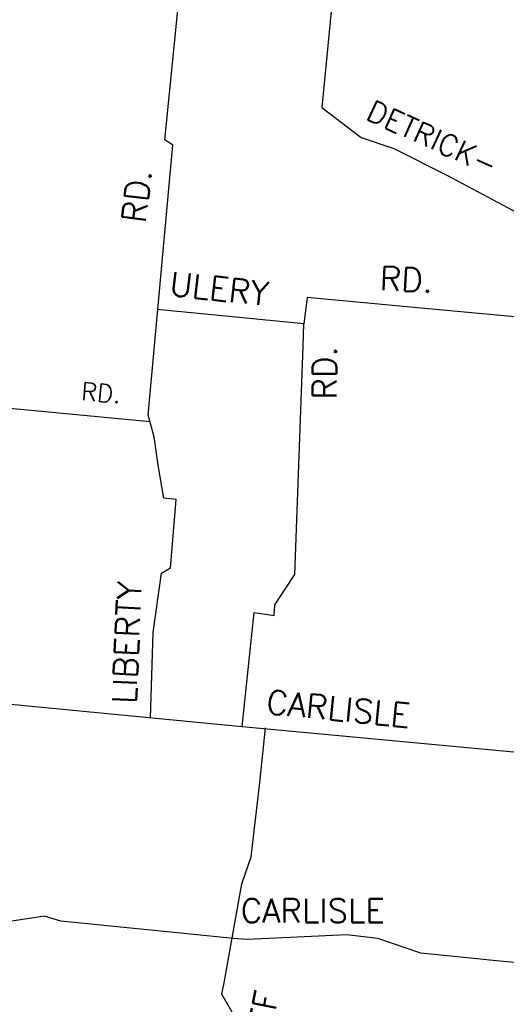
# Model space of a CAD drawing. Header units: feet. Extents: x 1615653 to 1618118, y 708897 to 711917.
# Tile 18 of 183: x 1618050.67 to 1618055.13, y 710531.3 to 710540.34. Entities that reach past the tile are written whole.
import ezdxf

# ---------------------------------------------------------------- set-up
doc = ezdxf.new("R2010")
doc.units = ezdxf.units.FT
doc.header["$LTSCALE"] = 20
doc.header["$MEASUREMENT"] = 0
for name, color, linetype in [('35_INTERSTATE_ROADS', 130, 'Continuous'), ('36_MAJOR_ROADS', 130, 'Continuous'), ('37_MINOR_ROADS', 130, 'Continuous'), ('ROAD-TEXT', 2, 'Continuous')]:
    doc.layers.add(name, color=color, linetype=linetype)
doc.styles.get("Standard").update_dxf_attribs({"font": 'simplex.shx'})

msp = doc.modelspace()

# ---------------------------------------------------------------- linework, layer by layer
at = {"layer": '35_INTERSTATE_ROADS'}
msp.add_lwpolyline([(1618053.77072, 710543.03358), (1618053.51931, 710540.41118), (1618053.43517, 710539.53237), (1618053.79577, 710539.25649), (1618054.09617, 710539.15333), (1618054.58854, 710538.90686), (1618056.78874, 710537.73361)], dxfattribs=at)
at = {"layer": '36_MAJOR_ROADS', "linetype": 'Continuous'}
for points in [[(1618051.86556, 710533.92642), (1618051.89016, 710534.71227), (1618051.96542, 710535.25653), (1618052.04686, 710535.30784), (1618052.09995, 710535.93385), (1618051.98729, 710535.94506), (1618051.93567, 710536.24874), (1618051.89877, 710536.50819), (1618051.84304, 710536.70886), (1618052.02639, 710538.71697), (1618052.07058, 710539.18659), (1618051.99477, 710539.23542), (1618052.128, 710540.55063)], [(1618052.62391, 710531.90439), (1618051.04162, 710532.06352), (1618050.8912, 710532.11106), (1618050.17059, 710532.00037)], [(1618055.06794, 710531.69664), (1618054.34282, 710531.7711), (1618053.94885, 710531.90639), (1618053.66564, 710531.94004), (1618052.75439, 710531.89727), (1618052.62391, 710531.90439)], [(1618057.44822, 710531.18205), (1618056.90363, 710531.35834), (1618056.5964, 710531.56429), (1618055.06794, 710531.69664)]]:
    msp.add_lwpolyline(points, dxfattribs=at)
at = {"layer": '37_MINOR_ROADS', "linetype": 'Continuous'}
for points in [[(1618054.21399, 710537.70316), (1618053.29988, 710537.78833), (1618053.2688, 710537.54542)], [(1618053.2688, 710537.54542), (1618051.9264, 710537.67792)], [(1618056.65739, 710537.47516), (1618054.21399, 710537.70316)], [(1618053.26285, 710537.34036), (1618053.2688, 710537.54542)], [(1618053.00513, 710534.96779), (1618053.18876, 710535.24547), (1618053.26285, 710537.34036)], [(1618051.86123, 710536.64606), (1618049.41308, 710536.87929)], [(1618052.70408, 710533.85071), (1618052.81365, 710534.89753), (1618052.99811, 710534.87043), (1618053.00513, 710534.96779)], [(1618046.28537, 710533.83381), (1618046.70653, 710533.80664), (1618047.41986, 710533.70623), (1618047.50603, 710533.81037), (1618047.74908, 710534.05765), (1618047.86632, 710534.29573), (1618048.92699, 710534.20776), (1618050.23179, 710534.09049), (1618052.70408, 710533.85071), (1618055.19545, 710533.61749), (1618057.26683, 710533.42333), (1618059.71403, 710533.19913), (1618060.38379, 710533.13777), (1618060.73124, 710532.88357), (1618060.65107, 710531.79103)], [(1618052.86772, 710533.33727), (1618052.91991, 710533.83757)], [(1618052.59814, 710530.90752), (1618052.64964, 710531.16672), (1618052.51983, 710531.3943), (1618052.53878, 710531.49731), (1618052.70076, 710532.40759), (1618052.78759, 710532.65604), (1618052.86772, 710533.33727)]]:
    msp.add_lwpolyline(points, dxfattribs=at)

# ---------------------------------------------------------------- texts
at = {"layer": 'ROAD-TEXT'}
for s, height, rotation, p in [('DETRICK-', 0.195, 335.545038, (1618053.82778, 710539.42769)), ('RD.', 0.21875, 83.046922, (1618051.81564, 710538.46256)), ('ULERY', 0.21875, 353.897326, (1618052.03241, 710537.80736)), ('RD.', 0.21875, 357.268498, (1618053.96328, 710537.85601)), ('RD.', 0.21875, 90, (1618053.5698, 710536.8522)), ('RD.', 0.1625, 355.23394, (1618051.22387, 710536.84686)), ('LIBERTY', 0.21875, 87.273641, (1618051.73046, 710534.05425)), ('CARLISLE', 0.21875, 354.406494, (1618052.91915, 710533.97023)), ('BISCHOFF', 0.21875, 78.899618, (1618052.77242, 710530.01764))]:
    msp.add_text(s, height=height, rotation=rotation, dxfattribs=at).set_placement(p)
msp.add_text('CARLISLE', height=0.21875, dxfattribs=at).set_placement((1618052.69125, 710532.05103))

doc.saveas('drawing.dxf')
